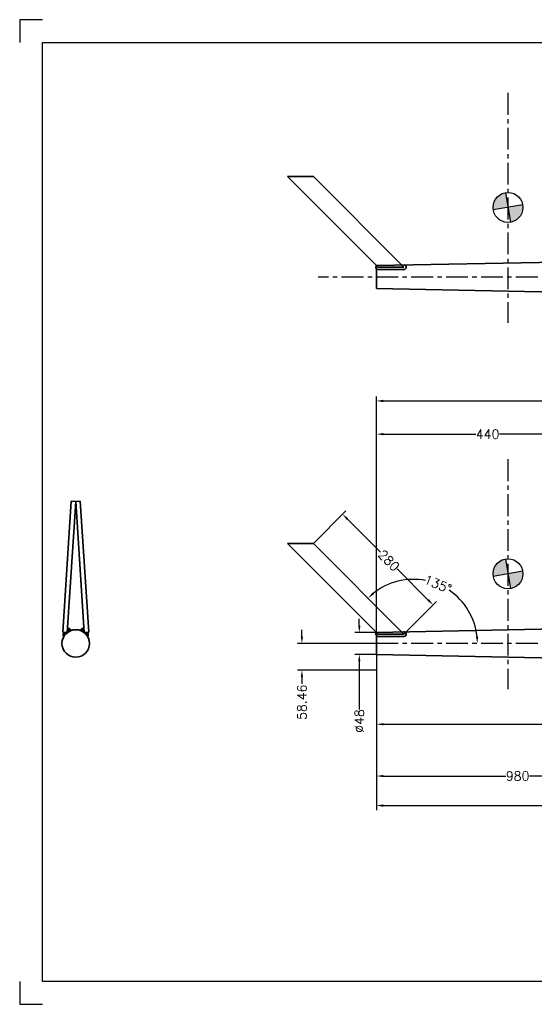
# Model space of a CAD drawing. Extents: x -2710 to 404, y -788 to 1362.
# Tile 1 of 5: x -2710 to -1585, y -788 to 1362. Entities that reach past the tile are written whole.
import ezdxf

# ---------------------------------------------------------------- set-up
doc = ezdxf.new("R2010")
doc.units = 0
doc.header["$LTSCALE"] = 1.5
doc.header["$PDMODE"] = 2
doc.header["$PDSIZE"] = 5
doc.linetypes.add('CENTER', pattern=[50.8, 31.75, -6.35, 6.35, -6.35])
doc.layers.get('DEFPOINTS').update_dxf_attribs({"linetype": 'CONTINUOUS'})
for name, color, linetype in [('Blade', 1, 'CONTINUOUS'), ('CENTER', 9, 'CENTER'), ('RAMME', 7, 'CONTINUOUS')]:
    doc.layers.add(name, color=color, linetype=linetype)
doc.layers.add('DIMS', color=7, linetype='CONTINUOUS', lineweight=15)
doc.layers.add('STOCK', color=5, linetype='CONTINUOUS', lineweight=35)
doc.styles.add('ROMANS', font='romans')
doc.dimstyles.new('Text 20', dxfattribs={"dimtxt": 20, "dimasz": 15, "dimexe": 10, "dimexo": 0, "dimgap": 0, "dimtad": 0, "dimdsep": 46, "dimtxsty": 'ROMANS', "dimcen": 10, "dimazin": 2, "dimtfac": 0.65, "dimtofl": 0, "dimtmove": 0, "dimatfit": 0, "dimfxl": 0, "dimtolj": 1, "dimarcsym": 0})

# ---------------------------------------------------------------- blocks, each defined once
blk = doc.blocks.new('*D25')
at = {"layer": 'DEFPOINTS', "color": 0}
for p in [(-1930, 24), (-1967.5, -24), (-1930, -24)]:
    blk.add_point(p, dxfattribs=at)
at = {"layer": 'DIMS', "color": 0, "lineweight": -2}
for p, q in [((-1967.5, 39), (-1967.5, 54)), ((-1930, 24), (-1977.5, 24)), ((-1930, -24), (-1977.5, -24)), ((-1967.5, -39), (-1967.5, -144.3))]:
    blk.add_line(p, q, dxfattribs=at)
at = {"layer": 'DIMS', "color": 0}
for points in [[(-1970, 39), (-1965, 39), (-1967.5, 24)], [(-1970, -39), (-1965, -39), (-1967.5, -24)]]:
    blk.add_solid(points, dxfattribs=at)
at = {"layer": 'DIMS', "color": 0, "insert": (-1967.5, -169.5), "char_height": 20, "attachment_point": 5, "rotation": 90, "style": 'ROMANS'}
blk.add_mtext('\\A1;%%C48', dxfattribs=at)
blk = doc.blocks.new('*D26')
at = {"layer": 'DEFPOINTS', "color": 0}
for p in [(-1930, -24), (250, -25), (250, -354)]:
    blk.add_point(p, dxfattribs=at)
at = {"layer": 'DIMS', "color": 0, "lineweight": -2}
for p, q in [((-1930, -24), (-1930, -364)), ((250, -25), (250, -364)), ((-1915, -354), (-856.7, -354)), ((235, -354), (-786.3, -354))]:
    blk.add_line(p, q, dxfattribs=at)
at = {"layer": 'DIMS', "color": 0}
for points in [[(-1915, -351.5), (-1915, -356.5), (-1930, -354)], [(235, -351.5), (235, -356.5), (250, -354)]]:
    blk.add_solid(points, dxfattribs=at)
at = {"layer": 'DIMS', "color": 0, "insert": (-821.5, -354), "char_height": 20, "attachment_point": 5, "style": 'ROMANS'}
blk.add_mtext('\\A1;2180', dxfattribs=at)
blk = doc.blocks.new('*D27')
at = {"layer": 'DEFPOINTS', "color": 0}
for p in [(-950, 0), (-1930, -24), (-1930, -289.5)]:
    blk.add_point(p, dxfattribs=at)
at = {"layer": 'DIMS', "color": 0, "lineweight": -2}
for p, q in [((-950, 0), (-950, -299.5)), ((-1930, -24), (-1930, -299.5)), ((-1915, -289.5), (-1647.2, -289.5)), ((-965, -289.5), (-1595.8, -289.5))]:
    blk.add_line(p, q, dxfattribs=at)
at = {"layer": 'DIMS', "color": 0}
for points in [[(-1915, -287), (-1915, -292), (-1930, -289.5)], [(-965, -287), (-965, -292), (-950, -289.5)]]:
    blk.add_solid(points, dxfattribs=at)
at = {"layer": 'DIMS', "color": 0, "insert": (-1621.5, -289.5), "char_height": 20, "attachment_point": 5, "style": 'ROMANS'}
blk.add_mtext('\\A1;980', dxfattribs=at)
blk = doc.blocks.new('*D37')
at = {"layer": 'DEFPOINTS', "color": 0}
for p in [(-1930, -24), (-970, -44), (-970, -176.5)]:
    blk.add_point(p, dxfattribs=at)
at = {"layer": 'DIMS', "color": 0, "lineweight": -2}
for p, q in [((-1930, -24), (-1930, -186.5)), ((-970, -44), (-970, -186.5)), ((-1915, -176.5), (-1435.7, -176.5)), ((-985, -176.5), (-1384.3, -176.5))]:
    blk.add_line(p, q, dxfattribs=at)
at = {"layer": 'DIMS', "color": 0}
for points in [[(-1915, -174), (-1915, -179), (-1930, -176.5)], [(-985, -174), (-985, -179), (-970, -176.5)]]:
    blk.add_solid(points, dxfattribs=at)
at = {"layer": 'DIMS', "color": 0, "insert": (-1410, -176.5), "char_height": 20, "attachment_point": 5, "style": 'ROMANS'}
blk.add_mtext('\\A1;960', dxfattribs=at)
blk = doc.blocks.new('*D40')
at = {"layer": 'DEFPOINTS', "color": 0}
for p in [(-2067.9, 218.5), (-1806.2, 84.2), (-1869.9, 20.5)]:
    blk.add_point(p, dxfattribs=at)
at = {"layer": 'DIMS', "color": 0, "lineweight": -2}
for p, q in [((-2067.9, 218.5), (-1997.1, 289.2)), ((-1993.6, 271.6), (-1921.2, 199.2)), ((-1816.8, 94.8), (-1884.8, 162.8)), ((-1869.9, 20.5), (-1799.1, 91.3))]:
    blk.add_line(p, q, dxfattribs=at)
at = {"layer": 'DIMS', "color": 0}
for points in [[(-1991.8, 273.3), (-1995.3, 269.8), (-2004.2, 282.2)], [(-1815, 96.6), (-1818.6, 93), (-1806.2, 84.2)]]:
    blk.add_solid(points, dxfattribs=at)
at = {"layer": 'DIMS', "color": 0, "insert": (-1903, 181), "char_height": 20, "attachment_point": 5, "rotation": 315, "style": 'ROMANS'}
blk.add_mtext('\\A1;280', dxfattribs=at)
blk = doc.blocks.new('*D41')
at = {"layer": 'DEFPOINTS', "color": 0}
for p in [(-2067.9, 218.5), (-1750.4, 99), (-2057.2, 0), (-1869.9, 20.5), (403.6, 0)]:
    blk.add_point(p, dxfattribs=at)
at = {"layer": 'DIMS', "color": 0, "lineweight": -2}
for start, end in [(79.0748, 128.8592), (6.1408, 55.9252)]:
    blk.add_arc((-1849.4, 0), 140, start, end, dxfattribs=at)
at = {"layer": 'DIMS', "color": 0}
for points in [[(-1935.6, 107.2), (-1939, 110.9), (-1948.4, 99)], [(-1707.7, 15.1), (-1712.7, 14.8), (-1709.4, 0)]]:
    blk.add_solid(points, dxfattribs=at)
at = {"layer": 'DIMS', "color": 0, "insert": (-1795.8, 129.4), "char_height": 20, "attachment_point": 5, "rotation": 337.5, "style": 'ROMANS'}
blk.add_mtext('\\A1;135°', dxfattribs=at)
blk = doc.blocks.new('*D42')
at = {"layer": 'DEFPOINTS', "color": 0}
for p in [(-1930, 0), (-2093, -58.5), (-1930, -58.5)]:
    blk.add_point(p, dxfattribs=at)
at = {"layer": 'DIMS', "color": 0, "lineweight": -2}
for p, q in [((-2093, 15), (-2093, 30)), ((-1930, 0), (-2103, 0)), ((-1930, -58.5), (-2103, -58.5)), ((-2093, -73.5), (-2093, -88.5))]:
    blk.add_line(p, q, dxfattribs=at)
at = {"layer": 'DIMS', "color": 0}
for points in [[(-2095.5, 15), (-2090.5, 15), (-2093, 0)], [(-2095.5, -73.5), (-2090.5, -73.5), (-2093, -58.5)]]:
    blk.add_solid(points, dxfattribs=at)
at = {"layer": 'DIMS', "color": 0, "insert": (-2093, -128.5), "char_height": 20, "attachment_point": 5, "rotation": 90, "style": 'ROMANS'}
blk.add_mtext('\\A1;58.46', dxfattribs=at)
blk = doc.blocks.new('*D43')
at = {"layer": 'DEFPOINTS', "color": 0}
for p in [(-1490, 457), (-1490, 309.6), (-1930, 0)]:
    blk.add_point(p, dxfattribs=at)
at = {"layer": 'DIMS', "color": 0, "lineweight": -2}
for p, q in [((-1930, 0), (-1930, 467)), ((-1915, 457), (-1712.7, 457)), ((-1505, 457), (-1661.3, 457)), ((-1490, 309.6), (-1490, 467))]:
    blk.add_line(p, q, dxfattribs=at)
at = {"layer": 'DIMS', "color": 0}
for points in [[(-1915, 459.5), (-1915, 454.5), (-1930, 457)], [(-1505, 459.5), (-1505, 454.5), (-1490, 457)]]:
    blk.add_solid(points, dxfattribs=at)
at = {"layer": 'DIMS', "color": 0, "insert": (-1687, 457), "char_height": 20, "attachment_point": 5, "style": 'ROMANS'}
blk.add_mtext('\\A1;440', dxfattribs=at)
blk = doc.blocks.new('*D44')
at = {"layer": 'DEFPOINTS', "color": 0}
for p in [(-1090, 529.5), (-1090, 318.4), (-1930, -24)]:
    blk.add_point(p, dxfattribs=at)
at = {"layer": 'DIMS', "color": 0, "lineweight": -2}
for p, q in [((-1930, -24), (-1930, 539.5)), ((-1090, 318.4), (-1090, 539.5)), ((-1915, 529.5), (-1522.2, 529.5)), ((-1105, 529.5), (-1470.8, 529.5))]:
    blk.add_line(p, q, dxfattribs=at)
at = {"layer": 'DIMS', "color": 0}
for points in [[(-1915, 532), (-1915, 527), (-1930, 529.5)], [(-1105, 532), (-1105, 527), (-1090, 529.5)]]:
    blk.add_solid(points, dxfattribs=at)
at = {"layer": 'DIMS', "color": 0, "insert": (-1496.5, 529.5), "char_height": 20, "attachment_point": 5, "style": 'ROMANS'}
blk.add_mtext('\\A1;840', dxfattribs=at)

msp = doc.modelspace()

# ---------------------------------------------------------------- hatches: boundary and pattern name
at = {"layer": 'Blade'}
h = msp.add_hatch(color=256, dxfattribs=at)
h.paths.add_polyline_path([(-1642.485, 952.121), (-1636.817, 919.973, 0.36397023), (-1609.841, 952.121, 0.04366094), (-1610.337, 957.79)])
h.paths.add_polyline_path([(-1648.154, 984.269, 0.36397023), (-1675.129, 952.121, 0.04366094), (-1674.633, 946.453), (-1642.485, 952.121)])
h = msp.add_hatch(color=256, dxfattribs=at)
h.paths.add_polyline_path([(-1642.485, 152.121), (-1636.817, 119.973, 0.36397023), (-1609.841, 152.121, 0.04366094), (-1610.337, 157.79)])
h.paths.add_polyline_path([(-1648.154, 184.269, 0.36397023), (-1675.129, 152.121, 0.04366094), (-1674.633, 146.453), (-1642.485, 152.121)])

# ---------------------------------------------------------------- linework, layer by layer
for p, q in [((-1648.154, 984.269), (-1636.817, 919.973)), ((-1610.337, 957.79), (-1674.633, 946.453)), ((-1648.154, 184.269), (-1636.817, 119.973)), ((-1610.337, 157.79), (-1674.633, 146.453))]:
    msp.add_line(p, q, dxfattribs=at)
for centre in [(-1642.485, 952.121), (-1642.485, 152.121)]:
    msp.add_circle(centre, 32.644, dxfattribs=at)
at = {"layer": 'CENTER'}
for p, q in [((-1642.485, 1202.073), (-1642.485, 700.364)), ((403.6, 800), (-2057.2, 800)), ((-1642.485, 402.073), (-1642.485, -99.636)), ((403.6, 0), (-2057.2, 0))]:
    msp.add_line(p, q, dxfattribs=at)
at = {"layer": 'RAMME'}
for p, q in [((-2660, 1362), (-2710, 1362)), ((-2710, 1362), (-2710, 1312)), ((-2660, -738), (-2660, 1312)), ((-2660, 1312), (340, 1312)), ((-2710, -738), (-2710, -788)), ((340, -738), (-2660, -738)), ((-2710, -788), (-2660, -788))]:
    msp.add_line(p, q, dxfattribs=at)
at = {"layer": 'STOCK'}
for p, q in [((-2067.886, 1019.454), (-2124.454, 1019.454)), ((-2124.454, 1019.454), (-1926.464, 821.464)), ((-1869.896, 821.464), (-2067.886, 1019.454)), ((-1930, 825), (-970, 844)), ((-1930, 800), (-1930, 825)), ((-1869.896, 821.464), (-1926.464, 821.464)), ((-1930, 800), (-1930, 775)), ((-1926.464, 816.464), (-1869.896, 816.464)), ((-1930, 775), (-970, 756)), ((-2597.479, 310.645), (-2615.995, 24.25)), ((-2587.5, 310), (-2606.016, 23.604)), ((-2597.479, 310.645), (-2587.5, 310)), ((-2577.521, 310.645), (-2587.5, 310)), ((-2587.5, 310), (-2568.984, 23.604)), ((-2577.521, 310.645), (-2559.005, 24.25)), ((-2067.886, 218.454), (-2124.454, 218.454)), ((-2124.454, 218.454), (-1926.464, 20.464)), ((-1869.896, 20.464), (-2067.886, 218.454)), ((-1930, 24), (-970, 44)), ((-2606.016, 23.604), (-2615.995, 24.25)), ((-2613.748, 24.045), (-2614.71, 20.459)), ((-2610.597, 23.87), (-2611.472, 21.333)), ((-2608.059, 23.695), (-2608.235, 21.421)), ((-2605.784, 27.193), (-2604.472, 27.018)), ((-2605.697, 29.03), (-2603.246, 28.855)), ((-2605.434, 31.741), (-2602.546, 30.692)), ((-2605.259, 35.764), (-2604.647, 33.928)), ((-2604.647, 33.928), (-2603.334, 32.966)), ((-2604.472, 27.018), (-2603.946, 26.581)), ((-2603.946, 26.581), (-2603.946, 26.493)), ((-2603.946, 26.493), (-2603.421, 25.269)), ((-2603.334, 32.966), (-2600.971, 32.441)), ((-2603.246, 28.855), (-2602.459, 28.155)), ((-2602.546, 30.692), (-2599.483, 27.543)), ((-2602.459, 28.155), (-2601.584, 26.406)), ((-2600.971, 32.441), (-2599.746, 31.479)), ((-2599.746, 31.479), (-2599.133, 30.254)), ((-2599.133, 30.254), (-2598.521, 29.38)), ((-2598.521, 29.38), (-2597.383, 29.117)), ((-2597.383, 29.117), (-2595.37, 28.942)), ((-2577.617, 29.117), (-2579.63, 28.942)), ((-2576.479, 29.38), (-2577.617, 29.117)), ((-2575.867, 30.254), (-2576.479, 29.38)), ((-2575.254, 31.479), (-2575.867, 30.254)), ((-2572.454, 30.692), (-2575.517, 27.543)), ((-2574.029, 32.441), (-2575.254, 31.479)), ((-2571.666, 32.966), (-2574.029, 32.441)), ((-2572.541, 28.155), (-2573.416, 26.406)), ((-2571.754, 28.855), (-2572.541, 28.155)), ((-2569.566, 31.741), (-2572.454, 30.692)), ((-2569.303, 29.03), (-2571.754, 28.855)), ((-2570.353, 33.928), (-2571.666, 32.966)), ((-2571.054, 26.493), (-2571.579, 25.269)), ((-2570.528, 27.018), (-2571.054, 26.581)), ((-2571.054, 26.581), (-2571.054, 26.493)), ((-2569.216, 27.193), (-2570.528, 27.018)), ((-2569.741, 35.764), (-2570.353, 33.928)), ((-2568.984, 23.604), (-2559.005, 24.25)), ((-2566.941, 23.695), (-2566.765, 21.421)), ((-2564.403, 23.87), (-2563.528, 21.333)), ((-2561.252, 24.045), (-2560.29, 20.459)), ((-1930, 0), (-1930, 24)), ((-2614.71, 20.459), (-2614.885, 18.185)), ((-2614.885, 18.185), (-2613.835, 13.899)), ((-2611.472, 21.333), (-2611.647, 18.709)), ((-2611.647, 18.709), (-2611.385, 18.01)), ((-2611.385, 18.01), (-2611.385, 18.01)), ((-2563.353, 18.709), (-2563.615, 18.01)), ((-2563.615, 18.01), (-2563.615, 18.01)), ((-2563.528, 21.333), (-2563.353, 18.709)), ((-2560.115, 18.185), (-2561.165, 13.899)), ((-2560.29, 20.459), (-2560.115, 18.185)), ((-1869.896, 20.464), (-1926.464, 20.464)), ((-1926.464, 15.464), (-1869.896, 15.464)), ((-1930, 0), (-1930, -24)), ((-1930, -24), (-970, -44))]:
    msp.add_line(p, q, dxfattribs=at)
msp.add_circle((-2587.5, 0), 30, dxfattribs=at)
for centre, start, end in [((-1926.464, 821.464), 135, 270), ((-1869.896, 821.464), 270, 90), ((-1926.464, 20.464), 135, 270), ((-1869.896, 20.464), 270, 90)]:
    msp.add_arc(centre, 5, start, end, dxfattribs=at)

# ---------------------------------------------------------------- dimensions: what is measured, and where the dimension line sits
at = {"layer": 'DIMS'}
for base, p1, p2, picture, middle in [((-1090, 529.5), (-1930, -24), (-1090, 318.375), '*D44', (-1496.5, 529.5)), ((-1490, 457), (-1930, 0), (-1490, 309.625), '*D43', (-1687, 457)), ((-1930, -289.5), (-949.999, 0), (-1930, -24), '*D27', (-1621.5, -289.5)), ((250, -354), (-1930, -24), (250, -25), '*D26', (-821.5, -354)), ((-970, -176.5), (-1930, -24), (-970, -44), '*D37', (-1410, -176.5))]:
    dim = msp.add_linear_dim(base=base, p1=p1, p2=p2, dimstyle='Text 20', dxfattribs=at)
    dim.commit()
    dim.dimension.update_dxf_attribs({"geometry": picture, "text_midpoint": middle, "dimtype": 160})
for base, p1, p2, angle, picture, middle, dimtype in [((-1806.18, 84.18), (-2067.886, 218.454), (-1869.896, 20.464), 315, '*D40', (-1903, 181), 161), ((-2093, -58.462), (-1930, 0), (-1930, -58.462), 90, '*D42', (-2093, -128.462), 160)]:
    dim = msp.add_linear_dim(base=base, p1=p1, p2=p2, angle=angle, dimstyle='Text 20', dxfattribs=at)
    dim.commit()
    dim.dimension.update_dxf_attribs({"geometry": picture, "text_midpoint": middle, "dimtype": dimtype})
dim = msp.add_angular_dim_2l(base=(-1750.42, 99.011), line1=((403.6, 0), (-2057.2, 0)), line2=((-1869.896, 20.464), (-2067.886, 218.454)), dimstyle='Text 20', dxfattribs=at)
dim.commit()
dim.dimension.update_dxf_attribs({"geometry": '*D41', "text_midpoint": (-1795.847, 129.365)})
dim = msp.add_linear_dim(base=(-1967.5, -24), p1=(-1930, 24), p2=(-1930, -24), angle=90, text='%%C<>', dimstyle='Text 20', dxfattribs=at)
dim.commit()
dim.dimension.update_dxf_attribs({"geometry": '*D25', "text_midpoint": (-1967.5, -169.5), "dimtype": 160})

doc.saveas('drawing.dxf')
